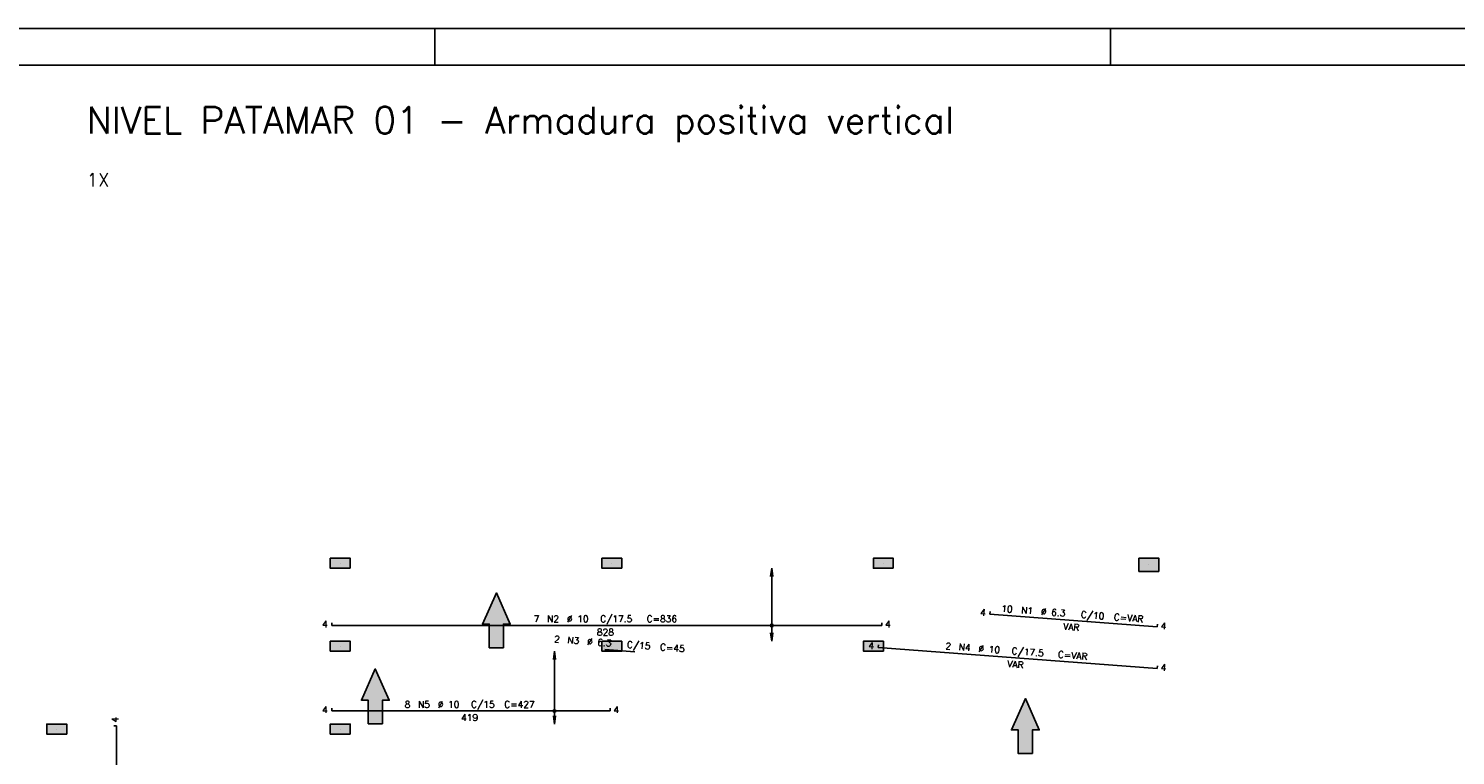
# Model space of a CAD drawing. Extents: x 0 to 119, y 0 to 84.
# Tile 11 of 14: x 52 to 91, y 64 to 84. Entities that reach past the tile are written whole.
import ezdxf

# ---------------------------------------------------------------- set-up
doc = ezdxf.new("R2010")
doc.units = 0
doc.header["$MEASUREMENT"] = 0
for name, color, linetype in [('1', 1, 'CONTINUOUS'), ('2', 2, 'CONTINUOUS'), ('6', 6, 'CONTINUOUS'), ('7', 7, 'CONTINUOUS'), ('8', 8, 'CONTINUOUS'), ('9', 9, 'CONTINUOUS')]:
    doc.layers.add(name, color=color, linetype=linetype)
doc.styles.get("Standard").update_dxf_attribs({"font": 'ROMANS.SHX'})

msp = doc.modelspace()

# ---------------------------------------------------------------- linework, layer by layer
at = {"layer": '1', "linetype": 'Continuous'}
for p, q in [((0, 84.099998), (118.900002, 84.099998)), ((63.400002, 83.099998), (63.400002, 84.099998)), ((81.900002, 83.099998), (81.900002, 84.099998)), ((60.806304, 69.452995), (60.806304, 69.452995)), ((68.242667, 69.452995), (68.242667, 69.452995)), ((75.679031, 69.452995), (75.679031, 69.452995)), ((82.951758, 69.40754), (82.951758, 69.40754)), ((60.806304, 67.180267), (60.806304, 67.180267)), ((68.242667, 67.180267), (68.242667, 67.180267)), ((75.406304, 67.180267), (75.406304, 67.180267)), ((53.042667, 64.90754), (53.042667, 64.90754)), ((60.806304, 64.90754), (60.806304, 64.90754))]:
    msp.add_line(p, q, dxfattribs=at)
at = {"layer": '2', "linetype": 'Continuous'}
for p, q in [((72.622665, 69.316631), (72.593, 69.091303)), ((72.622665, 69.316631), (72.622665, 67.316631)), ((72.622665, 69.316631), (72.652331, 69.091303)), ((72.622665, 69.316631), (72.622665, 69.316631)), ((72.622665, 67.316631), (72.593, 67.541959)), ((72.622665, 67.316631), (72.652331, 67.541959)), ((72.622665, 67.316631), (72.622665, 67.316631)), ((66.67358, 67.043904), (66.643915, 66.818575)), ((66.67358, 67.043904), (66.67358, 65.043904)), ((66.67358, 67.043904), (66.703245, 66.818575)), ((66.67358, 67.043904), (66.67358, 67.043904)), ((66.67358, 65.043904), (66.643915, 65.269232)), ((66.67358, 65.043904), (66.703245, 65.269232)), ((66.67358, 65.043904), (66.67358, 65.043904))]:
    msp.add_line(p, q, dxfattribs=at)
for points in [[(61.079031, 69.316631), (61.079031, 69.589358), (60.533576, 69.589358), (60.533576, 69.316631), (61.079031, 69.316631)], [(68.515395, 69.316631), (68.515395, 69.589358), (67.96994, 69.589358), (67.96994, 69.316631), (68.515395, 69.316631)], [(75.951758, 69.316631), (75.951758, 69.589358), (75.406304, 69.589358), (75.406304, 69.316631), (75.951758, 69.316631)], [(83.224485, 69.225722), (83.224485, 69.589358), (82.679031, 69.589358), (82.679031, 69.225722), (83.224485, 69.225722)], [(61.079031, 67.043904), (61.079031, 67.316631), (60.533576, 67.316631), (60.533576, 67.043904), (61.079031, 67.043904)], [(68.515395, 67.043904), (68.515395, 67.316631), (67.96994, 67.316631), (67.96994, 67.043904), (68.515395, 67.043904)], [(75.679031, 67.043904), (75.679031, 67.316631), (75.133576, 67.316631), (75.133576, 67.043904), (75.679031, 67.043904)], [(53.315395, 64.771176), (53.315395, 65.043904), (52.76994, 65.043904), (52.76994, 64.771176), (53.315395, 64.771176)], [(61.079031, 64.771176), (61.079031, 65.043904), (60.533576, 65.043904), (60.533576, 64.771176), (61.079031, 64.771176)]]:
    msp.add_lwpolyline(points, dxfattribs=at)
for centre, radius in [((72.622665, 67.745202), 0.037841), ((72.622665, 67.745202), 0.018864), ((66.67358, 65.404358), 0.037841), ((66.67358, 65.404358), 0.018864)]:
    msp.add_circle(centre, radius, dxfattribs=at)
at = {"layer": '6', "linetype": 'Continuous'}
for p, q in [((78.604621, 68.126614), (78.599182, 68.054091)), ((78.599182, 68.054091), (83.180666, 67.710479)), ((60.579031, 67.817929), (60.579031, 67.745202)), ((60.579031, 67.745202), (75.633576, 67.745202)), ((75.633576, 67.745202), (75.633576, 67.817929)), ((83.180666, 67.710479), (83.186105, 67.783003)), ((75.543743, 67.216387), (75.538304, 67.143863)), ((68.053568, 67.090522), (68.869388, 67.028403)), ((75.538304, 67.143863), (83.180122, 66.570727)), ((83.180122, 66.570727), (83.185562, 66.64325)), ((60.579031, 65.477085), (60.579031, 65.404358)), ((60.579031, 65.404358), (68.197213, 65.404358)), ((68.197213, 65.404358), (68.197213, 65.477085)), ((54.676952, 64.998449), (54.604224, 64.998449)), ((54.676952, 49.180267), (54.676952, 64.998449))]:
    msp.add_line(p, q, dxfattribs=at)
for points in [[(65.277036, 67.135659), (65.277036, 67.782871), (65.464134, 67.782871), (65.081329, 68.63856), (64.698524, 67.782871), (64.885621, 67.782871), (64.885621, 67.135659), (65.277036, 67.135659)], [(61.962951, 65.05337), (61.962951, 65.700581), (62.150048, 65.700581), (61.767243, 66.55627), (61.384438, 65.700581), (61.571536, 65.700581), (61.571536, 65.05337), (61.962951, 65.05337)], [(79.762617, 64.239116), (79.762617, 64.886328), (79.949715, 64.886328), (79.56691, 65.742017), (79.184105, 64.886328), (79.371202, 64.886328), (79.371202, 64.239116), (79.762617, 64.239116)]]:
    msp.add_lwpolyline(points, dxfattribs=at)
at = {"layer": '8', "linetype": 'Continuous'}
msp.add_line((2.5, 83.099998), (117.900002, 83.099998), dxfattribs=at)
at = {"layer": '9', "linetype": 'Continuous'}
for points in [[(61.079031, 69.316631), (61.079031, 69.589358), (60.533576, 69.589358)], [(61.079031, 69.316631), (60.533576, 69.589358), (60.533576, 69.316631)], [(68.515395, 69.316631), (68.515395, 69.589358), (67.96994, 69.589358)], [(68.515395, 69.316631), (67.96994, 69.589358), (67.96994, 69.316631)], [(75.951758, 69.316631), (75.951758, 69.589358), (75.406304, 69.589358)], [(75.951758, 69.316631), (75.406304, 69.589358), (75.406304, 69.316631)], [(83.224485, 69.225722), (83.224485, 69.589358), (82.679031, 69.589358)], [(83.224485, 69.225722), (82.679031, 69.589358), (82.679031, 69.225722)], [(61.079031, 69.316631), (60.533576, 69.316631), (61.079031, 69.316631)], [(68.515395, 69.316631), (67.96994, 69.316631), (68.515395, 69.316631)], [(75.951758, 69.316631), (75.406304, 69.316631), (75.951758, 69.316631)], [(83.224485, 69.225722), (82.679031, 69.225722), (83.224485, 69.225722)], [(65.081329, 68.63856), (64.698524, 67.782871), (64.885621, 67.782871)], [(65.081329, 68.63856), (64.885621, 67.782871), (65.277036, 67.135659)], [(65.081329, 68.63856), (65.277036, 67.135659), (65.277036, 67.782871)], [(65.081329, 68.63856), (65.277036, 67.782871), (65.464134, 67.782871)], [(65.277036, 67.135659), (64.885621, 67.782871), (64.885621, 67.135659)], [(61.079031, 67.043904), (61.079031, 67.316631), (60.533576, 67.316631)], [(61.079031, 67.043904), (60.533576, 67.316631), (60.533576, 67.043904)], [(68.515395, 67.043904), (68.515395, 67.316631), (67.96994, 67.316631)], [(68.515395, 67.043904), (67.96994, 67.316631), (67.96994, 67.043904)], [(75.679031, 67.043904), (75.679031, 67.316631), (75.133576, 67.316631)], [(75.679031, 67.043904), (75.133576, 67.316631), (75.133576, 67.043904)], [(61.079031, 67.043904), (60.533576, 67.043904), (61.079031, 67.043904)], [(68.515395, 67.043904), (67.96994, 67.043904), (68.515395, 67.043904)], [(75.679031, 67.043904), (75.133576, 67.043904), (75.679031, 67.043904)], [(61.767243, 66.55627), (61.384438, 65.700581), (61.571536, 65.700581)], [(61.767243, 66.55627), (61.571536, 65.700581), (61.962951, 65.05337)], [(61.767243, 66.55627), (61.962951, 65.05337), (61.962951, 65.700581)], [(61.767243, 66.55627), (61.962951, 65.700581), (62.150048, 65.700581)], [(61.962951, 65.05337), (61.571536, 65.700581), (61.571536, 65.05337)], [(79.56691, 65.742017), (79.184105, 64.886328), (79.371202, 64.886328)], [(79.56691, 65.742017), (79.371202, 64.886328), (79.762617, 64.239116)], [(79.56691, 65.742017), (79.762617, 64.239116), (79.762617, 64.886328)], [(79.56691, 65.742017), (79.762617, 64.886328), (79.949715, 64.886328)], [(53.315395, 64.771176), (53.315395, 65.043904), (52.76994, 65.043904)], [(53.315395, 64.771176), (52.76994, 65.043904), (52.76994, 64.771176)], [(61.079031, 64.771176), (61.079031, 65.043904), (60.533576, 65.043904)], [(61.079031, 64.771176), (60.533576, 65.043904), (60.533576, 64.771176)], [(79.762617, 64.239116), (79.371202, 64.886328), (79.371202, 64.239116)], [(53.315395, 64.771176), (52.76994, 64.771176), (53.315395, 64.771176)], [(61.079031, 64.771176), (60.533576, 64.771176), (61.079031, 64.771176)]]:
    msp.add_solid(points, dxfattribs=at)

# ---------------------------------------------------------------- texts
at = {"layer": '1', "linetype": 'Continuous'}
msp.add_text('1X', height=0.363636, dxfattribs=at).set_placement((53.860849, 79.771176))
at = {"layer": '2', "linetype": 'Continuous'}
for s, p in [('7', (66.106304, 67.836111)), ('N2', (66.46994, 67.836111)), ('%%c 10', (67.015395, 67.836111)), ('C/17.5', (67.924485, 67.836111)), ('C=836', (69.197213, 67.836111)), ('4', (60.306304, 67.690657)), ('828', (67.833576, 67.472475)), ('4', (75.724485, 67.690657)), ('8', (62.56994, 65.495267)), ('N5', (62.933576, 65.495267)), ('%%c 10', (63.479031, 65.495267)), ('C/15', (64.388122, 65.495267)), ('C=427', (65.297213, 65.495267)), ('4', (60.306304, 65.349813)), ('419', (64.115395, 65.131631)), ('4', (68.288122, 65.349813))]:
    msp.add_text(s, height=0.181818, dxfattribs=at).set_placement(p)
for s, rotation, p in [('4', 355.710847, (78.323139, 68.020095)), ('10', 355.710847, (78.902324, 68.122519)), ('N1', 355.710847, (79.446251, 68.081725)), ('%%c 6.3', 355.710847, (79.990178, 68.04093)), ('C/10', 355.710847, (81.078032, 67.959341)), ('C=VAR', 355.710847, (81.984577, 67.89135)), ('VAR', 355.710847, (80.597563, 67.630719)), ('4', 355.710847, (83.267241, 67.649288)), ('2', 355.645779, (66.655446, 67.28815)), ('N3', 355.645779, (67.018032, 67.260542)), ('%%c 6.3', 355.645779, (67.561913, 67.219129)), ('C/15', 355.645779, (68.649673, 67.136305)), ('C=45', 355.645779, (69.55614, 67.067285)), ('4', 355.710847, (75.262261, 67.109868)), ('2', 355.710847, (77.371614, 67.097529)), ('N4', 355.710847, (77.734232, 67.070333)), ('%%c 10', 355.710847, (78.278159, 67.029538)), ('C/17.5', 355.710847, (79.184703, 66.961548)), ('C=VAR', 355.710847, (80.453866, 66.86636)), ('VAR', 355.710847, (79.066853, 66.605729)), ('4', 355.710847, (83.266697, 66.509535)), ('4', 90, (54.731497, 65.089358))]:
    msp.add_text(s, height=0.181818, rotation=rotation, dxfattribs=at).set_placement(p)
at = {"layer": '7', "linetype": 'Continuous'}
msp.add_text('NIVEL PATAMAR 01 - Armadura positiva vertical', height=0.727273, dxfattribs=at).set_placement((53.860849, 81.225722))

doc.saveas('drawing.dxf')
